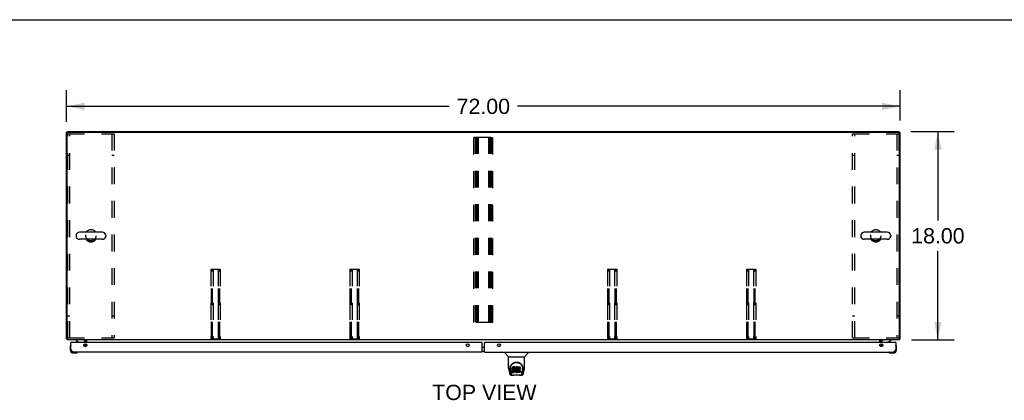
# Model space of a CAD drawing. Header units: inches. Extents: x 0 to 264, y 0 to 171.
# Tile 7 of 10: x 47 to 132, y 138 to 171. Entities that reach past the tile are written whole.
import ezdxf

# ---------------------------------------------------------------- set-up
doc = ezdxf.new("R2010")
doc.units = ezdxf.units.IN
doc.header["$LTSCALE"] = 14.508621
doc.header["$MEASUREMENT"] = 0
doc.linetypes.add('HIDDEN', pattern=[0.2, 0.1, -0.1])
doc.layers.get('0').update_dxf_attribs({"linetype": 'CONTINUOUS'})
for name, color, linetype in [('02___PRT_ALL_AXES', 7, 'CONTINUOUS'), ('DEFAULT_2', 8, 'HIDDEN'), ('DIMENSIONS', 7, 'CONTINUOUS')]:
    doc.layers.add(name, color=color, linetype=linetype)
doc.styles.get("Standard").update_dxf_attribs({"font": 'arial.ttf'})
doc.dimstyles.new('DIMSTYLE_1', dxfattribs={"dimtxt": 1.318966, "dimasz": 1.551724, "dimexe": 0.09, "dimexo": 0.07, "dimgap": 0.0425, "dimtad": 0, "dimtih": 1, "dimtoh": 1, "dimzin": 4, "dimdsep": 46, "dimtxsty": 'Standard', "dimblk": '_FILLED', "dimblk1": '_FILLED', "dimblk2": '_FILLED', "dimcen": 0.09, "dimazin": 1, "dimtfac": 1, "dimtdec": 3, "dimtofl": 0, "dimtmove": 0, "dimatfit": 3, "dimldrblk": '_FILLED', "dimfxl": 1, "dimtolj": 1, "dimtzin": 4, "dimarcsym": 0})

# ---------------------------------------------------------------- blocks, each defined once
blk = doc.blocks.new('_FILLED')
at = {"color": 0, "linetype": 'ByBlock'}
blk.add_solid([(0, 0), (-1, 0.2), (-1, -0.2)], dxfattribs=at)
blk = doc.blocks.new('*D1')
at = {"layer": 'DIMENSIONS', "color": 2, "linetype": 'Continuous'}
for p, q in [((50.898, 161.879), (50.898, 164.602)), ((122.898, 161.994), (122.898, 164.602)), ((50.898, 163.205), (83.934, 163.205)), ((122.898, 163.205), (89.862, 163.205))]:
    blk.add_line(p, q, dxfattribs=at)
at = {"layer": 'DIMENSIONS', "color": 2, "linetype": 'Continuous', "xscale": 1.5517241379, "yscale": 1.5517241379, "zscale": 1.5517241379, "rotation": 180}
blk.add_blockref('_FILLED', (50.898, 163.205), dxfattribs=at)
at = {"layer": 'DIMENSIONS', "color": 2, "linetype": 'Continuous', "xscale": 1.5517241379, "yscale": 1.5517241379, "zscale": 1.5517241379}
blk.add_blockref('_FILLED', (122.898, 163.205), dxfattribs=at)
at = {"layer": 'DIMENSIONS', "color": 2, "linetype": 'Continuous', "insert": (86.898, 163.865), "char_height": 1.319, "width": 4.60902, "attachment_point": 2, "line_spacing_factor": 0.9}
blk.add_mtext('72.00', dxfattribs=at)
blk = doc.blocks.new('*D10')
at = {"layer": 'DIMENSIONS', "color": 2, "linetype": 'Continuous'}
for p, q in [((123.817, 161.022), (127.556, 161.022)), ((126.16, 161.022), (126.16, 153.341)), ((126.16, 143.022), (126.16, 150.703)), ((123.872, 143.022), (127.556, 143.022))]:
    blk.add_line(p, q, dxfattribs=at)
at = {"layer": 'DIMENSIONS', "color": 2, "linetype": 'Continuous', "xscale": 1.5517241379, "yscale": 1.5517241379, "zscale": 1.5517241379}
for p, rotation in [((126.16, 161.022), 90), ((126.16, 143.022), 270)]:
    blk.add_blockref('_FILLED', p, dxfattribs=dict(at, rotation=rotation))
at = {"layer": 'DIMENSIONS', "color": 2, "linetype": 'Continuous', "insert": (126.16, 152.681), "char_height": 1.319, "width": 4.60902, "attachment_point": 2, "line_spacing_factor": 0.9}
blk.add_mtext('18.00', dxfattribs=at)

msp = doc.modelspace()

# ---------------------------------------------------------------- linework, layer by layer
at = {"color": 7, "linetype": 'Continuous'}
for p, q in [((0, 170.69), (263.793, 170.69)), ((51.002, 160.97), (50.898, 160.97)), ((51.002, 161.022), (51.002, 160.969)), ((51.002, 161.022), (122.794, 161.022)), ((122.794, 160.969), (122.794, 161.022)), ((122.794, 160.97), (122.898, 160.97)), ((53.989, 152.328), (52.014, 152.328)), ((121.781, 152.328), (119.806, 152.328)), ((51.714, 152.066), (51.714, 151.978)), ((53.989, 151.716), (52.014, 151.716)), ((54.289, 152.066), (54.289, 151.978)), ((119.506, 152.066), (119.506, 151.978)), ((121.781, 151.716), (119.806, 151.716)), ((122.081, 152.066), (122.081, 151.978)), ((50.95, 143.126), (50.898, 143.126)), ((51.715, 143.022), (51.715, 142.983)), ((51.715, 142.983), (51.953, 142.845)), ((121.842, 142.845), (122.081, 142.983)), ((122.081, 143.022), (122.081, 142.983)), ((122.846, 143.126), (122.898, 143.126)), ((51.213, 142.423), (51.215, 142.461)), ((51.213, 142.423), (51.213, 142.167)), ((51.259, 142.559), (51.258, 142.552)), ((51.293, 142.818), (51.273, 142.818)), ((51.273, 142.21), (51.273, 142.167)), ((52.392, 142.591), (52.472, 142.672)), ((52.502, 142.818), (52.502, 142.865)), ((86.804, 142.388), (86.991, 142.388)), ((86.804, 142.068), (86.991, 142.068)), ((121.294, 142.818), (121.294, 142.865)), ((121.403, 142.591), (121.323, 142.672)), ((122.503, 142.818), (122.523, 142.818)), ((122.538, 142.552), (122.536, 142.559)), ((122.583, 142.423), (122.58, 142.461)), ((122.583, 142.167), (122.583, 142.423)), ((51.476, 141.904), (51.732, 141.904)), ((51.861, 141.949), (51.867, 141.951)), ((88.758, 141.964), (88.758, 141.902)), ((89.068, 141.576), (88.77, 141.874)), ((89.073, 141.57), (90.451, 141.57)), ((89.073, 140.598), (89.073, 141.57)), ((90.451, 140.599), (90.451, 141.57)), ((90.457, 141.576), (90.755, 141.874)), ((90.766, 141.964), (90.766, 141.902)), ((121.928, 141.951), (121.934, 141.949)), ((122.025, 141.907), (122.063, 141.904)), ((122.063, 141.904), (122.32, 141.904)), ((122.276, 141.964), (122.32, 141.964)), ((89.088, 140.455), (89.153, 140.15)), ((89.199, 140.63), (89.197, 140.566)), ((89.261, 140.178), (89.208, 140.448)), ((89.235, 140.557), (89.235, 140.533)), ((89.245, 140.435), (89.302, 140.143)), ((89.378, 140.602), (89.376, 140.578)), ((89.376, 140.511), (89.376, 140.578)), ((89.378, 140.535), (89.376, 140.511)), ((89.376, 140.511), (89.377, 140.488)), ((89.377, 140.488), (89.381, 140.464)), ((89.383, 140.625), (89.378, 140.602)), ((89.378, 140.535), (89.378, 140.602)), ((89.383, 140.558), (89.378, 140.535)), ((89.379, 140.226), (89.379, 140.367)), ((89.381, 140.464), (89.389, 140.442)), ((89.392, 140.648), (89.383, 140.625)), ((89.383, 140.558), (89.383, 140.625)), ((89.392, 140.581), (89.383, 140.558)), ((89.442, 140.372), (89.383, 140.372)), ((89.383, 140.305), (89.383, 140.372)), ((89.389, 140.442), (89.402, 140.422)), ((89.406, 140.667), (89.392, 140.648)), ((89.392, 140.581), (89.392, 140.648)), ((89.406, 140.601), (89.392, 140.581)), ((89.402, 140.422), (89.418, 140.404)), ((89.415, 140.675), (89.406, 140.667)), ((89.406, 140.601), (89.406, 140.667)), ((89.415, 140.609), (89.406, 140.601)), ((89.424, 140.682), (89.415, 140.675)), ((89.415, 140.609), (89.415, 140.675)), ((89.424, 140.615), (89.415, 140.609)), ((89.418, 140.404), (89.438, 140.391)), ((89.446, 140.692), (89.424, 140.682)), ((89.424, 140.615), (89.424, 140.682)), ((89.446, 140.625), (89.424, 140.615)), ((89.438, 140.391), (89.449, 140.387)), ((89.503, 140.373), (89.442, 140.372)), ((89.442, 140.306), (89.442, 140.372)), ((89.469, 140.699), (89.446, 140.692)), ((89.446, 140.625), (89.446, 140.692)), ((89.469, 140.632), (89.446, 140.625)), ((89.447, 140.5), (89.448, 140.515)), ((89.448, 140.492), (89.447, 140.5)), ((89.448, 140.515), (89.45, 140.53)), ((89.448, 140.492), (89.448, 140.515)), ((89.45, 140.485), (89.448, 140.492)), ((89.449, 140.387), (89.461, 140.385)), ((89.45, 140.53), (89.453, 140.536)), ((89.45, 140.485), (89.45, 140.53)), ((89.455, 140.479), (89.45, 140.485)), ((89.453, 140.536), (89.459, 140.541)), ((89.455, 140.479), (89.455, 140.538)), ((89.461, 140.475), (89.455, 140.479)), ((89.459, 140.541), (89.473, 140.546)), ((89.461, 140.541), (89.46, 140.542)), ((89.475, 140.537), (89.461, 140.541)), ((89.461, 140.475), (89.461, 140.541)), ((89.475, 140.471), (89.461, 140.475)), ((89.461, 140.385), (89.509, 140.385)), ((89.609, 140.699), (89.469, 140.699)), ((89.469, 140.632), (89.469, 140.699)), ((89.609, 140.632), (89.469, 140.632)), ((89.473, 140.546), (89.488, 140.547)), ((89.499, 140.538), (89.475, 140.537)), ((89.475, 140.471), (89.475, 140.537)), ((89.499, 140.471), (89.475, 140.471)), ((89.488, 140.547), (89.601, 140.547)), ((89.523, 140.537), (89.499, 140.538)), ((89.499, 140.471), (89.499, 140.538)), ((89.523, 140.47), (89.499, 140.471)), ((89.518, 140.374), (89.503, 140.373)), ((89.503, 140.306), (89.503, 140.373)), ((89.509, 140.385), (89.516, 140.384)), ((89.516, 140.384), (89.523, 140.381)), ((89.525, 140.377), (89.518, 140.374)), ((89.518, 140.307), (89.518, 140.374)), ((89.547, 140.532), (89.523, 140.537)), ((89.523, 140.47), (89.523, 140.537)), ((89.547, 140.465), (89.523, 140.47)), ((89.523, 140.381), (89.529, 140.377)), ((89.527, 140.379), (89.525, 140.377)), ((89.525, 140.31), (89.525, 140.377)), ((89.529, 140.377), (89.534, 140.371)), ((89.53, 140.316), (89.53, 140.375)), ((89.54, 140.328), (89.53, 140.316)), ((89.534, 140.371), (89.541, 140.357)), ((89.54, 140.328), (89.54, 140.359)), ((89.542, 140.335), (89.54, 140.328)), ((89.541, 140.357), (89.543, 140.342)), ((89.542, 140.335), (89.542, 140.347)), ((89.543, 140.342), (89.542, 140.335)), ((89.558, 140.527), (89.547, 140.532)), ((89.547, 140.465), (89.547, 140.532)), ((89.558, 140.46), (89.547, 140.465)), ((89.568, 140.52), (89.558, 140.527)), ((89.558, 140.46), (89.558, 140.527)), ((89.568, 140.453), (89.558, 140.46)), ((89.585, 140.503), (89.568, 140.52)), ((89.568, 140.453), (89.568, 140.52)), ((89.585, 140.436), (89.568, 140.453)), ((89.598, 140.483), (89.585, 140.503)), ((89.585, 140.436), (89.585, 140.503)), ((89.598, 140.416), (89.585, 140.436)), ((89.607, 140.461), (89.598, 140.483)), ((89.598, 140.416), (89.598, 140.483)), ((89.607, 140.394), (89.598, 140.416)), ((89.601, 140.547), (89.607, 140.547)), ((89.607, 140.547), (89.608, 140.553)), ((89.608, 140.457), (89.607, 140.461)), ((89.607, 140.394), (89.607, 140.461)), ((89.614, 140.371), (89.607, 140.394)), ((89.608, 140.553), (89.61, 140.566)), ((89.613, 140.535), (89.608, 140.491)), ((89.608, 140.424), (89.608, 140.491)), ((89.613, 140.468), (89.608, 140.424)), ((89.608, 140.424), (89.609, 140.402)), ((89.61, 140.656), (89.609, 140.699)), ((89.609, 140.632), (89.609, 140.699)), ((89.61, 140.589), (89.609, 140.632)), ((89.609, 140.402), (89.612, 140.38)), ((89.61, 140.589), (89.61, 140.656)), ((89.61, 140.566), (89.61, 140.589)), ((89.612, 140.38), (89.617, 140.358)), ((89.617, 140.557), (89.613, 140.535)), ((89.613, 140.468), (89.613, 140.535)), ((89.617, 140.49), (89.613, 140.468)), ((89.616, 140.347), (89.614, 140.371)), ((89.614, 140.323), (89.616, 140.347)), ((89.616, 140.347), (89.616, 140.362)), ((89.623, 140.578), (89.617, 140.557)), ((89.617, 140.49), (89.617, 140.557)), ((89.623, 140.512), (89.617, 140.49)), ((89.617, 140.358), (89.624, 140.337)), ((89.632, 140.599), (89.623, 140.578)), ((89.623, 140.512), (89.623, 140.578)), ((89.632, 140.532), (89.623, 140.512)), ((89.624, 140.337), (89.645, 140.297)), ((89.643, 140.619), (89.632, 140.599)), ((89.632, 140.532), (89.632, 140.599)), ((89.643, 140.552), (89.632, 140.532)), ((89.655, 140.637), (89.643, 140.619)), ((89.643, 140.552), (89.643, 140.619)), ((89.655, 140.57), (89.643, 140.552)), ((89.67, 140.653), (89.655, 140.637)), ((89.655, 140.57), (89.655, 140.637)), ((89.67, 140.587), (89.655, 140.57)), ((89.686, 140.669), (89.67, 140.653)), ((89.67, 140.587), (89.67, 140.653)), ((89.686, 140.602), (89.67, 140.587)), ((89.682, 140.466), (89.678, 140.44)), ((89.678, 140.44), (89.678, 140.413)), ((89.678, 140.413), (89.679, 140.399)), ((89.679, 140.399), (89.679, 140.44)), ((89.679, 140.399), (89.682, 140.387)), ((89.681, 140.459), (89.682, 140.453)), ((89.685, 140.479), (89.682, 140.466)), ((89.682, 140.453), (89.692, 140.429)), ((89.682, 140.387), (89.682, 140.453)), ((89.682, 140.387), (89.692, 140.362)), ((89.691, 140.491), (89.685, 140.479)), ((89.705, 140.682), (89.686, 140.669)), ((89.686, 140.602), (89.686, 140.669)), ((89.705, 140.615), (89.686, 140.602)), ((89.705, 140.514), (89.691, 140.491)), ((89.692, 140.429), (89.706, 140.405)), ((89.692, 140.362), (89.692, 140.429)), ((89.692, 140.362), (89.706, 140.339)), ((89.725, 140.691), (89.705, 140.682)), ((89.705, 140.615), (89.705, 140.682)), ((89.725, 140.624), (89.705, 140.615)), ((89.714, 140.524), (89.705, 140.514)), ((89.706, 140.405), (89.714, 140.395)), ((89.706, 140.339), (89.706, 140.405)), ((89.706, 140.339), (89.714, 140.329)), ((89.724, 140.532), (89.714, 140.524)), ((89.714, 140.395), (89.724, 140.387)), ((89.714, 140.329), (89.714, 140.395)), ((89.714, 140.329), (89.724, 140.32)), ((89.749, 140.542), (89.724, 140.532)), ((89.724, 140.387), (89.736, 140.379)), ((89.724, 140.32), (89.724, 140.387)), ((89.747, 140.695), (89.725, 140.691)), ((89.725, 140.624), (89.725, 140.691)), ((89.747, 140.629), (89.725, 140.624)), ((89.736, 140.379), (89.748, 140.374)), ((89.736, 140.312), (89.736, 140.379)), ((89.769, 140.698), (89.747, 140.695)), ((89.747, 140.629), (89.747, 140.695)), ((89.769, 140.631), (89.747, 140.629)), ((89.748, 140.374), (89.761, 140.372)), ((89.748, 140.307), (89.748, 140.374)), ((89.762, 140.546), (89.749, 140.542)), ((89.761, 140.372), (89.775, 140.371)), ((89.761, 140.305), (89.761, 140.372)), ((89.776, 140.545), (89.762, 140.546)), ((89.769, 140.698), (89.792, 140.697)), ((89.769, 140.631), (89.769, 140.698)), ((89.792, 140.63), (89.769, 140.631)), ((89.775, 140.371), (89.788, 140.373)), ((89.775, 140.305), (89.775, 140.371)), ((89.789, 140.542), (89.776, 140.545)), ((89.788, 140.373), (89.801, 140.377)), ((89.788, 140.307), (89.788, 140.373)), ((89.801, 140.537), (89.789, 140.542)), ((89.803, 140.695), (89.792, 140.697)), ((89.792, 140.63), (89.792, 140.697)), ((89.803, 140.629), (89.792, 140.63)), ((89.801, 140.377), (89.813, 140.383)), ((89.801, 140.311), (89.801, 140.377)), ((89.813, 140.692), (89.803, 140.695)), ((89.803, 140.629), (89.803, 140.695)), ((89.813, 140.625), (89.803, 140.629)), ((89.833, 140.608), (89.807, 140.54)), ((89.832, 140.68), (89.813, 140.692)), ((89.813, 140.625), (89.813, 140.692)), ((89.832, 140.613), (89.813, 140.625)), ((89.813, 140.383), (89.824, 140.39)), ((89.813, 140.316), (89.813, 140.383)), ((89.824, 140.39), (89.824, 140.324)), ((89.83, 140.389), (89.842, 140.372)), ((89.832, 140.68), (89.832, 140.613)), ((89.834, 140.677), (89.834, 140.61)), ((89.842, 140.697), (90.079, 140.697)), ((89.842, 140.305), (89.842, 140.697)), ((89.842, 140.63), (90.079, 140.63)), ((89.912, 140.542), (89.912, 140.475)), ((89.913, 140.384), (89.913, 140.306)), ((90.079, 140.547), (89.917, 140.547)), ((89.917, 140.537), (90.048, 140.537)), ((89.917, 140.47), (90.048, 140.47)), ((90.048, 140.388), (89.918, 140.388)), ((89.918, 140.369), (90.079, 140.369)), ((90.052, 140.533), (90.052, 140.393)), ((90.083, 140.693), (90.083, 140.551)), ((90.084, 140.364), (90.084, 140.225)), ((90.223, 140.143), (90.279, 140.432)), ((90.264, 140.178), (90.317, 140.448)), ((90.279, 140.432), (90.28, 140.436)), ((90.326, 140.629), (90.327, 140.566)), ((90.333, 140.543), (90.333, 140.544)), ((90.371, 140.15), (90.436, 140.455)), ((89.277, 139.995), (89.479, 139.995)), ((89.319, 140.074), (89.312, 140.074)), ((89.318, 140.079), (89.321, 140.069)), ((89.322, 140.068), (89.321, 140.069)), ((89.364, 139.995), (89.358, 139.995)), ((89.364, 139.995), (89.363, 139.995)), ((89.442, 140.306), (89.383, 140.305)), ((89.384, 140.221), (89.528, 140.221)), ((89.503, 140.306), (89.442, 140.306)), ((90.056, 139.984), (89.469, 139.984)), ((89.518, 140.307), (89.503, 140.306)), ((89.525, 140.31), (89.518, 140.307)), ((89.53, 140.316), (89.525, 140.31)), ((89.528, 140.221), (89.539, 140.222)), ((89.539, 140.222), (89.551, 140.226)), ((89.551, 140.226), (89.57, 140.24)), ((89.57, 140.24), (89.587, 140.257)), ((89.587, 140.257), (89.594, 140.267)), ((89.594, 140.267), (89.6, 140.278)), ((89.6, 140.278), (89.608, 140.3)), ((89.608, 140.3), (89.614, 140.323)), ((89.645, 140.297), (89.658, 140.279)), ((89.658, 140.279), (89.673, 140.262)), ((89.673, 140.262), (89.689, 140.247)), ((89.689, 140.247), (89.707, 140.233)), ((89.707, 140.233), (89.717, 140.228)), ((89.717, 140.228), (89.727, 140.225)), ((89.724, 140.32), (89.736, 140.312)), ((89.727, 140.225), (89.749, 140.219)), ((89.736, 140.312), (89.748, 140.307)), ((89.748, 140.307), (89.761, 140.305)), ((89.749, 140.219), (89.771, 140.217)), ((89.761, 140.305), (89.775, 140.305)), ((89.771, 140.217), (89.793, 140.22)), ((89.775, 140.305), (89.788, 140.307)), ((89.788, 140.307), (89.801, 140.311)), ((89.793, 140.22), (89.814, 140.226)), ((89.801, 140.311), (89.813, 140.316)), ((89.813, 140.316), (89.824, 140.324)), ((89.814, 140.226), (89.833, 140.238)), ((89.83, 140.323), (89.842, 140.305)), ((89.844, 140.238), (89.833, 140.238)), ((89.833, 140.238), (89.833, 140.238)), ((89.844, 140.225), (89.844, 140.238)), ((90.079, 140.221), (89.848, 140.221)), ((89.918, 140.302), (90.079, 140.302)), ((90.046, 139.995), (90.247, 139.995)), ((90.162, 139.995), (90.161, 139.995)), ((90.203, 140.069), (90.207, 140.079)), ((90.203, 140.068), (90.203, 140.069)), ((90.212, 140.074), (90.205, 140.074))]:
    msp.add_line(p, q, dxfattribs=at)
at = {"color": 3, "linetype": 'Continuous'}
for p, q in [((50.898, 143.126), (50.898, 160.97)), ((50.95, 143.022), (50.95, 160.907)), ((51.012, 160.97), (122.783, 160.97)), ((122.846, 143.022), (122.846, 160.907)), ((122.898, 143.126), (122.898, 160.97)), ((122.846, 143.022), (50.95, 143.022)), ((52.544, 142.818), (52.544, 142.879)), ((52.648, 142.818), (52.648, 143.022)), ((121.148, 142.818), (121.148, 143.022)), ((121.252, 142.879), (121.252, 142.818)), ((51.273, 142.21), (51.273, 142.818)), ((86.741, 142.818), (51.293, 142.818)), ((52.544, 142.437), (52.544, 142.699)), ((52.648, 142.613), (52.648, 142.523)), ((86.804, 141.964), (86.804, 142.755)), ((86.991, 141.964), (86.991, 142.755)), ((122.503, 142.818), (87.054, 142.818)), ((121.148, 142.523), (121.148, 142.613)), ((121.252, 142.699), (121.252, 142.437)), ((122.523, 142.818), (122.523, 142.21)), ((86.804, 141.964), (51.519, 141.964)), ((86.991, 141.964), (122.276, 141.964))]:
    msp.add_line(p, q, dxfattribs=at)
for points in [[(50.925, 143.112), (50.922, 143.113), (50.918, 143.113), (50.915, 143.114), (50.912, 143.115), (50.909, 143.116), (50.907, 143.117), (50.904, 143.118), (50.903, 143.119), (50.901, 143.12), (50.9, 143.121), (50.899, 143.122), (50.898, 143.123), (50.898, 143.125), (50.898, 143.126)], [(50.95, 143.106), (50.949, 143.106), (50.945, 143.107), (50.941, 143.108), (50.937, 143.109), (50.933, 143.11), (50.925, 143.112)], [(122.846, 143.106), (122.846, 143.106), (122.85, 143.107), (122.854, 143.108), (122.858, 143.109), (122.862, 143.11)], [(122.862, 143.11), (122.87, 143.112), (122.874, 143.113), (122.877, 143.113), (122.88, 143.114), (122.883, 143.115), (122.886, 143.116), (122.888, 143.117), (122.891, 143.118), (122.893, 143.119), (122.894, 143.12), (122.895, 143.121), (122.896, 143.122), (122.897, 143.123), (122.897, 143.125), (122.898, 143.126)], [(51.519, 141.964), (51.509, 141.965), (51.498, 141.966), (51.488, 141.969), (51.478, 141.972), (51.468, 141.977), (51.457, 141.983), (51.447, 141.989), (51.437, 141.997), (51.427, 142.006), (51.416, 142.015), (51.406, 142.025), (51.396, 142.036), (51.386, 142.048), (51.375, 142.06), (51.365, 142.074), (51.355, 142.087), (51.344, 142.101), (51.334, 142.116), (51.324, 142.131), (51.314, 142.147), (51.303, 142.162), (51.293, 142.178), (51.283, 142.194), (51.273, 142.21)], [(122.523, 142.21), (122.512, 142.194), (122.502, 142.178), (122.492, 142.162), (122.481, 142.147), (122.471, 142.131), (122.461, 142.116), (122.451, 142.101), (122.44, 142.087), (122.43, 142.074), (122.42, 142.06), (122.41, 142.048), (122.399, 142.036), (122.389, 142.025), (122.379, 142.015), (122.368, 142.006), (122.358, 141.997), (122.348, 141.989), (122.338, 141.983), (122.327, 141.977), (122.317, 141.972), (122.307, 141.969), (122.297, 141.966), (122.286, 141.965), (122.276, 141.964)]]:
    msp.add_lwpolyline(points, dxfattribs=at)
at = {"color": 7, "linetype": 'Continuous'}
for points in [[(89.073, 140.598), (89.074, 140.572), (89.077, 140.529), (89.082, 140.487), (89.088, 140.455)], [(89.191, 140.543), (89.191, 140.548), (89.192, 140.556)], [(89.192, 140.556), (89.194, 140.599), (89.202, 140.651), (89.213, 140.7), (89.229, 140.746), (89.247, 140.789), (89.269, 140.83), (89.293, 140.868), (89.32, 140.904), (89.35, 140.938), (89.382, 140.969), (89.416, 140.997), (89.453, 141.023), (89.491, 141.046), (89.533, 141.066), (89.576, 141.083), (89.62, 141.096), (89.666, 141.106), (89.713, 141.112), (89.76, 141.114), (89.808, 141.112), (89.855, 141.107), (89.901, 141.097), (89.945, 141.084), (89.988, 141.068), (90.029, 141.048), (90.068, 141.025), (90.105, 141), (90.14, 140.971), (90.172, 140.941), (90.202, 140.907), (90.229, 140.872), (90.254, 140.834), (90.276, 140.793), (90.294, 140.75), (90.31, 140.704), (90.322, 140.656), (90.33, 140.604), (90.333, 140.556)], [(89.235, 140.557), (89.236, 140.577), (89.237, 140.601), (89.24, 140.625), (89.244, 140.649), (89.248, 140.672), (89.254, 140.695), (89.261, 140.718), (89.268, 140.74), (89.277, 140.762), (89.286, 140.783), (89.297, 140.803), (89.308, 140.823), (89.319, 140.842), (89.331, 140.86), (89.344, 140.877), (89.357, 140.894), (89.371, 140.909), (89.385, 140.924), (89.399, 140.938), (89.414, 140.952), (89.429, 140.965), (89.444, 140.977), (89.46, 140.988), (89.475, 140.998), (89.491, 141.008), (89.507, 141.017), (89.523, 141.026)], [(89.235, 140.533), (89.236, 140.517), (89.237, 140.489), (89.24, 140.461), (89.245, 140.435)], [(89.383, 140.372), (89.383, 140.372), (89.382, 140.372), (89.382, 140.372), (89.381, 140.371), (89.381, 140.371), (89.381, 140.371), (89.38, 140.371), (89.38, 140.37), (89.38, 140.37), (89.379, 140.369), (89.379, 140.369), (89.379, 140.368), (89.379, 140.368), (89.379, 140.367)], [(89.523, 141.026), (89.539, 141.034), (89.554, 141.041), (89.57, 141.047), (89.586, 141.053), (89.602, 141.059), (89.618, 141.063), (89.634, 141.068), (89.65, 141.071), (89.666, 141.075), (89.682, 141.077), (89.698, 141.08), (89.714, 141.081), (89.73, 141.082), (89.746, 141.083), (89.762, 141.083), (89.777, 141.083), (89.793, 141.083), (89.809, 141.081), (89.825, 141.08), (89.841, 141.078), (89.857, 141.075), (89.873, 141.072), (89.889, 141.068), (89.905, 141.064), (89.921, 141.059), (89.937, 141.054), (89.953, 141.048), (89.969, 141.041), (89.985, 141.034)], [(89.985, 141.034), (90.001, 141.026), (90.017, 141.018), (90.033, 141.009), (90.049, 140.999), (90.064, 140.988), (90.079, 140.977), (90.095, 140.965), (90.11, 140.953), (90.125, 140.939), (90.139, 140.925), (90.153, 140.91), (90.167, 140.894), (90.18, 140.877), (90.193, 140.86), (90.205, 140.842), (90.217, 140.823), (90.228, 140.803), (90.238, 140.783), (90.247, 140.762), (90.256, 140.741), (90.264, 140.719), (90.27, 140.696), (90.276, 140.673), (90.281, 140.649), (90.285, 140.625), (90.287, 140.601), (90.289, 140.577), (90.289, 140.557)], [(90.28, 140.436), (90.281, 140.439), (90.281, 140.442), (90.282, 140.445), (90.282, 140.448), (90.283, 140.452), (90.283, 140.455), (90.284, 140.458), (90.284, 140.462), (90.285, 140.465), (90.285, 140.469), (90.286, 140.473), (90.286, 140.477), (90.287, 140.481), (90.287, 140.485), (90.287, 140.489), (90.288, 140.493), (90.288, 140.497), (90.288, 140.502), (90.289, 140.507), (90.289, 140.511), (90.289, 140.516), (90.289, 140.521), (90.289, 140.526), (90.289, 140.531), (90.289, 140.557)], [(90.333, 140.556), (90.333, 140.549), (90.333, 140.544)], [(90.436, 140.455), (90.442, 140.487), (90.448, 140.529), (90.451, 140.571), (90.451, 140.599)], [(89.153, 140.15), (89.157, 140.135), (89.162, 140.114), (89.168, 140.096), (89.174, 140.079), (89.181, 140.064), (89.189, 140.051), (89.197, 140.039), (89.206, 140.028), (89.217, 140.018), (89.23, 140.009), (89.243, 140.002), (89.258, 139.998), (89.274, 139.996), (89.277, 139.995)], [(89.302, 140.143), (89.304, 140.131), (89.307, 140.117), (89.311, 140.104), (89.314, 140.091), (89.318, 140.079)], [(89.322, 140.068), (89.327, 140.056), (89.333, 140.043), (89.339, 140.032), (89.346, 140.023), (89.353, 140.015), (89.362, 140.008), (89.371, 140.002), (89.38, 139.998), (89.39, 139.996), (89.398, 139.995)], [(89.383, 140.305), (89.383, 140.305), (89.382, 140.305), (89.382, 140.305), (89.381, 140.305), (89.381, 140.304), (89.381, 140.304), (89.38, 140.304), (89.38, 140.304), (89.38, 140.303), (89.379, 140.303), (89.379, 140.302), (89.379, 140.302), (89.379, 140.301), (89.379, 140.3)], [(89.479, 139.995), (89.499, 139.996), (89.521, 139.998), (89.545, 140), (89.569, 140.002), (89.595, 140.005), (89.622, 140.008), (89.649, 140.011), (89.678, 140.013), (89.706, 140.015), (89.736, 140.016), (89.765, 140.016), (89.794, 140.016), (89.823, 140.015), (89.852, 140.013), (89.88, 140.011), (89.906, 140.008), (89.933, 140.005), (89.958, 140.002), (89.982, 140), (90.004, 139.997), (90.026, 139.996), (90.046, 139.995)], [(89.479, 139.995), (89.501, 139.996), (89.528, 139.998), (89.555, 140), (89.583, 140.003), (89.612, 140.006), (89.641, 140.009), (89.671, 140.011), (89.701, 140.013), (89.731, 140.014), (89.762, 140.014), (89.792, 140.014), (89.823, 140.013), (89.853, 140.011), (89.883, 140.009), (89.912, 140.006), (89.969, 140)], [(89.969, 140), (89.997, 139.998), (90.023, 139.996), (90.046, 139.995)], [(90.127, 139.995), (90.134, 139.996), (90.144, 139.998), (90.154, 140.002), (90.163, 140.008), (90.171, 140.015), (90.178, 140.023), (90.185, 140.032), (90.191, 140.043), (90.198, 140.056), (90.203, 140.068)], [(90.207, 140.079), (90.21, 140.091), (90.214, 140.104), (90.217, 140.117), (90.22, 140.131), (90.223, 140.143)], [(90.247, 139.995), (90.262, 139.997), (90.275, 140), (90.288, 140.005), (90.299, 140.012), (90.31, 140.019), (90.319, 140.028), (90.327, 140.038), (90.335, 140.049), (90.341, 140.06), (90.347, 140.073), (90.353, 140.087), (90.358, 140.102), (90.364, 140.119), (90.368, 140.138), (90.371, 140.15)]]:
    msp.add_lwpolyline(points, dxfattribs=at)
at = {"color": 3, "linetype": 'Continuous'}
for centre in [(52.523, 142.568), (85.554, 142.568), (88.241, 142.568), (121.273, 142.568)]:
    msp.add_circle(centre, 0.133, dxfattribs=at)
for centre, radius, start, end in [((51.012, 160.907), 0.0625, 90, 180), ((122.783, 160.907), 0.0625, 0, 90), ((52.401, 142.879), 0.142, 0, 90), ((121.394, 142.879), 0.142, 90, 180), ((51.293, 142.798), 0.02, 90, 180), ((51.519, 142.21), 0.246, 180, 270), ((86.741, 142.755), 0.0625, 0, 90), ((87.054, 142.755), 0.0625, 90, 180), ((122.276, 142.21), 0.246, 270, 360), ((122.503, 142.798), 0.02, 0, 90)]:
    msp.add_arc(centre, radius, start, end, dxfattribs=at)
at = {"color": 7, "linetype": 'Continuous'}
for centre, radius, start, end in [((52.014, 152.022), 0.306, 90, 164.36966), ((53.002, 152.022), 0.523, 35.81017, 144.18983), ((53.989, 152.022), 0.306, 15.63034, 90), ((119.806, 152.022), 0.306, 90, 164.36966), ((120.794, 152.022), 0.523, 35.81017, 144.18983), ((121.781, 152.022), 0.306, 15.63034, 90), ((51.858, 152.066), 0.144, 164.36966, 180), ((51.858, 151.978), 0.144, 180, 195.63034), ((52.014, 152.022), 0.306, 195.63034, 270), ((53.002, 152.022), 0.523, 215.80906, 324.19094), ((53.989, 152.022), 0.306, 270, 344.36966), ((54.145, 152.066), 0.144, 0, 15.63034), ((54.145, 151.978), 0.144, 344.36966, 360), ((119.65, 152.066), 0.144, 164.36966, 180), ((119.65, 151.978), 0.144, 180, 195.63034), ((119.806, 152.022), 0.306, 195.63034, 270), ((120.794, 152.022), 0.523, 215.80906, 324.19094), ((121.781, 152.022), 0.306, 270, 344.36966), ((121.937, 152.066), 0.144, 0, 15.63034), ((121.937, 151.978), 0.144, 344.36966, 360), ((52.345, 142.865), 0.157, 0, 90), ((52.401, 142.879), 0.246, 0, 35.3312), ((121.394, 142.879), 0.246, 144.6688, 180), ((121.451, 142.865), 0.157, 90, 180), ((51.463, 142.423), 0.25, 149.11011, 180), ((51.476, 142.167), 0.263, 180, 270), ((51.261, 142.544), 0.015, 96.37959, 149.11011), ((51.258, 142.544), 0.015, 0, 83.62041), ((51.476, 142.167), 0.203, 180, 270), ((51.903, 142.758), 0.1, 36.54681, 59.90799), ((52.402, 142.742), 0.1, 315, 332.98246), ((121.394, 142.742), 0.1, 207.01754, 225), ((121.893, 142.758), 0.1, 120.09201, 143.45319), ((122.32, 142.167), 0.263, 270, 360), ((122.32, 142.167), 0.203, 270, 360), ((122.538, 142.544), 0.015, 96.37959, 180), ((122.534, 142.544), 0.015, 30.88989, 83.62041), ((122.333, 142.423), 0.25, 0, 30.88989), ((51.732, 142.154), 0.25, 270, 300.88989), ((51.853, 141.949), 0.015, 6.37959, 90), ((51.853, 141.952), 0.015, 300.88989, 353.62041), ((88.798, 141.902), 0.0394, 180, 225), ((89.081, 141.59), 0.0197, 225, 270), ((90.443, 141.59), 0.0197, 270, 315), ((90.727, 141.902), 0.0394, 315, 360), ((121.943, 141.949), 0.015, 90, 173.62041), ((121.943, 141.952), 0.015, 186.37959, 239.11011), ((122.063, 142.154), 0.25, 239.11011, 270), ((89.469, 140.003), 0.0197, 203.60704, 270), ((90.056, 140.003), 0.0197, 270, 336.39296)]:
    msp.add_arc(centre, radius, start, end, dxfattribs=at)
for centre, major_axis, ratio, start_param, end_param in [((89.762, 140.556), (0, 0.565), 0.999848, 1.129542, 1.76365), ((89.803, 140.542), (0.00448, 0), 1, -1.986921, -0.366491), ((89.826, 140.387), (0.00448, 0), 1, 0.594971, 2.222579), ((89.829, 140.677), (0.00448, 0), 1, 0.003891, 0.905353), ((89.829, 140.61), (0, 0.00448), 1, 4.345898, 5.617742), ((89.917, 140.542), (0, 0.00448), 1, 0, 1.570796), ((89.917, 140.542), (0, 0.00448), 1, 1.570796, 3.141593), ((89.917, 140.475), (0, 0.00448), 1, 1.570796, 3.141593), ((89.918, 140.384), (0, 0.00448), 1, 0, 1.570796), ((89.918, 140.373), (0, 0.00448), 1, 1.570796, 3.141593), ((90.048, 140.533), (0, 0.00448), 1, -1.570796, 0), ((90.048, 140.466), (0, 0.00448), 1, -1.570796, 0), ((90.048, 140.393), (0, 0.00448), 1, -3.141593, -1.570796), ((90.079, 140.693), (0, 0.00448), 1, -1.570796, 0), ((90.079, 140.626), (0, 0.00448), 1, -1.570796, 0), ((90.079, 140.551), (0, 0.00448), 1, -3.141593, -1.570796), ((90.079, 140.364), (0, 0.00448), 1, -1.570796, 0), ((89.762, 140.556), (0, 0.565), 0.999848, 4.519536, 5.157611), ((89.318, 140.429), (0.007, 0.354), 0.213027, -3.923008, -3.13761), ((89.384, 140.226), (0, 0.00483), 1, -4.712389, -3.141593), ((89.826, 140.32), (0.00448, 0), 1, 0.594971, 2.222579), ((89.848, 140.225), (0, 0.00448), 1, 1.570796, 3.141593), ((89.918, 140.306), (0, 0.00448), 1, 1.570796, 3.141593), ((90.079, 140.297), (0, 0.00448), 1, -1.570796, 0), ((90.079, 140.225), (0, 0.00448), 1, -3.141593, -1.570796), ((90.206, 140.429), (-0.007, 0.354), 0.213027, -3.145575, -2.360177)]:
    msp.add_ellipse(centre, major_axis=major_axis, ratio=ratio, start_param=start_param, end_param=end_param, dxfattribs=at)
at = {"layer": '02___PRT_ALL_AXES', "color": 8, "linetype": 'HIDDEN'}
for centre in [(53.002, 152.022), (120.794, 152.022)]:
    msp.add_circle(centre, 0.438, dxfattribs=at)
at = {"layer": '02___PRT_ALL_AXES', "color": 7, "linetype": 'Continuous'}
for start, end in [(350.84979, 351.3733), (355.10153, 355.5324)]:
    msp.add_arc((122.32, 142.167), 0.263, start, end, dxfattribs=at)
at = {"layer": 'DEFAULT_2', "color": 8, "linetype": 'HIDDEN'}
for p, q in [((51.002, 143.209), (51.002, 160.834)), ((51.002, 160.834), (55.002, 160.834)), ((51.189, 143.209), (51.189, 160.834)), ((54.815, 160.834), (54.815, 143.209)), ((55.002, 160.834), (55.002, 143.209)), ((118.794, 160.834), (122.794, 160.834)), ((118.794, 143.209), (118.794, 160.834)), ((118.981, 143.209), (118.981, 160.834)), ((122.607, 160.834), (122.607, 143.209)), ((122.794, 160.834), (122.794, 143.209)), ((86.085, 144.543), (86.085, 160.543)), ((86.085, 160.543), (87.71, 160.543)), ((86.189, 160.543), (86.189, 144.543)), ((86.266, 160.543), (86.266, 144.543)), ((86.356, 160.543), (86.356, 144.543)), ((86.46, 160.543), (86.46, 144.543)), ((87.335, 160.543), (87.335, 144.543)), ((87.439, 160.543), (87.439, 144.543)), ((87.516, 160.543), (87.516, 144.543)), ((87.606, 160.543), (87.606, 144.543)), ((87.71, 144.543), (87.71, 160.543)), ((51.189, 158.959), (51.002, 158.959)), ((55.002, 158.959), (54.815, 158.959)), ((118.981, 158.959), (118.794, 158.959)), ((122.794, 158.959), (122.607, 158.959)), ((63.366, 149.126), (63.366, 143.126)), ((63.366, 149.126), (64.179, 149.126)), ((63.406, 143.126), (63.406, 149.126)), ((63.514, 143.126), (63.514, 149.126)), ((63.554, 149.126), (63.554, 143.126)), ((63.991, 149.126), (63.991, 143.126)), ((64.031, 143.126), (64.031, 149.126)), ((64.139, 143.126), (64.139, 149.126)), ((64.179, 149.126), (64.179, 143.126)), ((75.366, 149.126), (75.366, 143.126)), ((75.366, 149.126), (76.179, 149.126)), ((75.406, 143.126), (75.406, 149.126)), ((75.514, 143.126), (75.514, 149.126)), ((75.554, 149.126), (75.554, 143.126)), ((75.991, 149.126), (75.991, 143.126)), ((76.031, 143.126), (76.031, 149.126)), ((76.139, 143.126), (76.139, 149.126)), ((76.179, 149.126), (76.179, 143.126)), ((97.616, 149.126), (98.429, 149.126)), ((97.616, 149.126), (97.616, 143.126)), ((97.656, 143.126), (97.656, 149.126)), ((97.764, 143.126), (97.764, 149.126)), ((97.804, 149.126), (97.804, 143.126)), ((98.241, 149.126), (98.241, 143.126)), ((98.281, 143.126), (98.281, 149.126)), ((98.389, 143.126), (98.389, 149.126)), ((98.429, 149.126), (98.429, 143.126)), ((109.616, 149.126), (110.429, 149.126)), ((109.616, 149.126), (109.616, 143.126)), ((109.656, 143.126), (109.656, 149.126)), ((109.764, 143.126), (109.764, 149.126)), ((109.804, 149.126), (109.804, 143.126)), ((110.241, 149.126), (110.241, 143.126)), ((110.281, 143.126), (110.281, 149.126)), ((110.389, 143.126), (110.389, 149.126)), ((110.429, 149.126), (110.429, 143.126)), ((51.189, 145.084), (51.002, 145.084)), ((55.002, 145.084), (54.815, 145.084)), ((118.981, 145.084), (118.794, 145.084)), ((122.794, 145.084), (122.607, 145.084)), ((87.71, 144.543), (86.085, 144.543)), ((51.002, 143.209), (55.002, 143.209)), ((63.366, 143.126), (64.179, 143.126)), ((75.366, 143.126), (76.179, 143.126)), ((97.616, 143.126), (98.429, 143.126)), ((109.616, 143.126), (110.429, 143.126)), ((118.794, 143.209), (122.794, 143.209))]:
    msp.add_line(p, q, dxfattribs=at)

# ---------------------------------------------------------------- texts
at = {"layer": 'DIMENSIONS', "color": 2, "linetype": 'Continuous', "insert": (86.987, 139.152), "char_height": 1.319, "width": 8.9876, "attachment_point": 2, "line_spacing_factor": 0.9}
msp.add_mtext('TOP VIEW', dxfattribs=at)

# ---------------------------------------------------------------- dimensions: what is measured, and where the dimension line sits
at = {"layer": 'DIMENSIONS', "color": 2, "linetype": 'Continuous'}
dim = msp.add_linear_dim(base=(122.898, 163.205), p1=(50.898, 164.672), p2=(122.898, 164.672), dimstyle='DIMSTYLE_1', dxfattribs=at)
dim.commit()
dim.dimension.update_dxf_attribs({"geometry": '*D1', "text_midpoint": (86.897, 163.198), "dimtype": 160})
dim = msp.add_linear_dim(base=(126.16, 161.022), p1=(123.802, 143.022), p2=(123.747, 161.022), angle=90, dimstyle='DIMSTYLE_1', dxfattribs=at)
dim.commit()
dim.dimension.update_dxf_attribs({"geometry": '*D10', "text_midpoint": (126.216, 152.015), "dimtype": 160})

doc.saveas('drawing.dxf')
